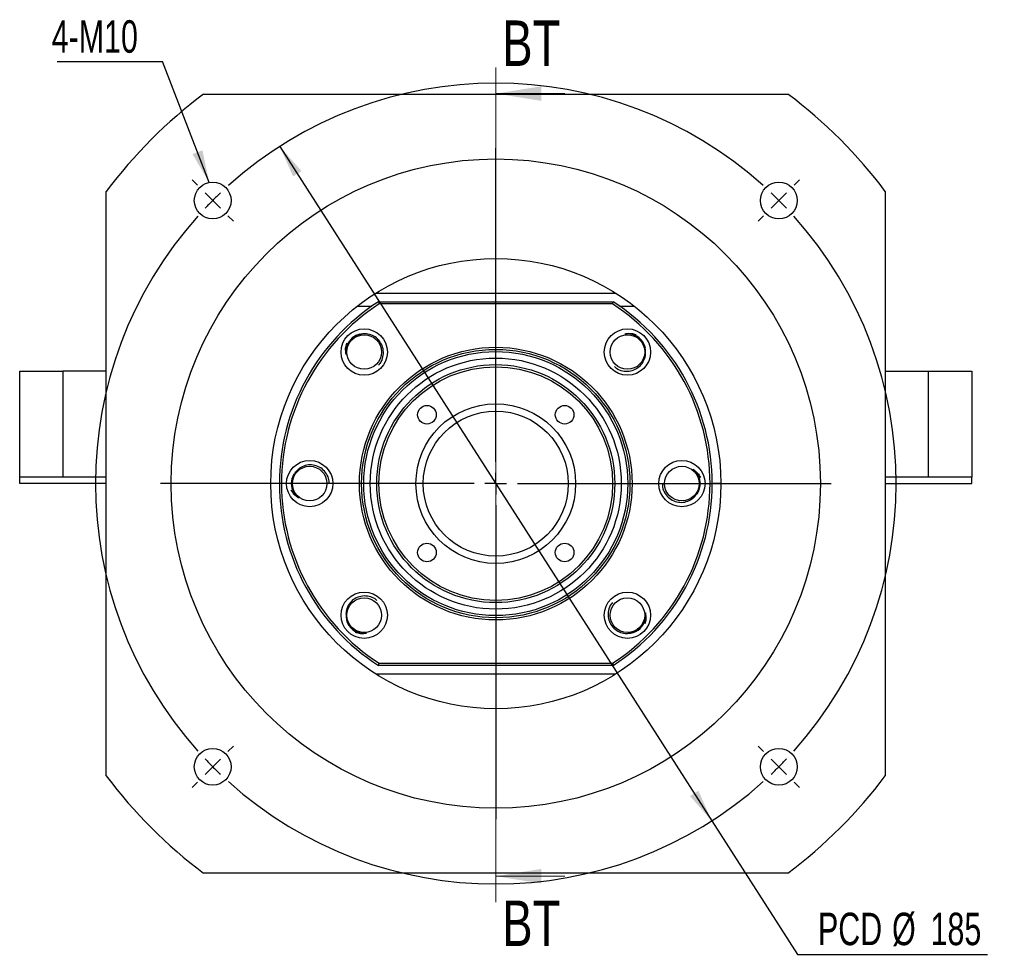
# Paper-space layout 'MBCS35L-J' of a CAD drawing. Header units: millimetres. Extents: x 11 to 324, y 10 to 201.
# Tile 1 of 4: x 16 to 92, y 18 to 90. Entities that reach past the tile are written whole.
import ezdxf

# ---------------------------------------------------------------- set-up
doc = ezdxf.new("R2010")
doc.units = ezdxf.units.MM
doc.layers.add('圖層0', color=7, linetype='Continuous')
doc.styles.add('SLDTEXTSTYLE0', font='TXT', dxfattribs={"width": 0.7})
doc.styles.add('SLDTEXTSTYLE3', font='TXT', dxfattribs={"width": 0.75})
doc.dimstyles.new('SLDDIMSTYLE0', dxfattribs={"dimtxt": 0.18, "dimasz": 2.5, "dimexe": 0, "dimexo": 0.0625, "dimgap": 0, "dimtad": 0, "dimtih": 1, "dimtoh": 1, "dimdec": 0, "dimrnd": 1e-09, "dimzin": 0, "dimdsep": 46, "dimtxsty": 'Standard', "dimsah": 1, "dimcen": 0.09, "dimadec": 0, "dimazin": 0, "dimtfac": 2.5, "dimtdec": 0, "dimtofl": 0, "dimtmove": 0, "dimatfit": 3, "dimfxl": 0, "dimfrac": 2, "dimtolj": 1, "dimtzin": 0, "dimarcsym": 0})
doc.dimstyles.new('SLDDIMSTYLE2', dxfattribs={"dimtxt": 2.5, "dimasz": 2.5, "dimexe": 0, "dimexo": 0.0625, "dimtad": 0, "dimtih": 1, "dimtoh": 1, "dimlfac": 3, "dimrnd": 1e-09, "dimzin": 12, "dimdsep": 46, "dimtxsty": 'SLDTEXTSTYLE0', "dimsah": 1, "dimcen": 0, "dimadec": 0, "dimazin": 3, "dimtfac": 1, "dimtmove": 0, "dimatfit": 3, "dimfxl": 0, "dimfrac": 2, "dimtolj": 1, "dimtzin": 12, "dimarcsym": 0})

# ---------------------------------------------------------------- blocks, each defined once
blk = doc.blocks.new('_D_51')
at = {"layer": '圖層0', "color": 7}
for p, q in [((35.925, 80.309), (69.185, 28.381)), ((69.185, 28.381), (75.784, 18.079)), ((75.784, 18.079), (90.438, 18.079))]:
    blk.add_line(p, q, dxfattribs=at)
for points in [[(35.925, 80.309), (36.95, 77.997), (37.598, 78.412)], [(69.185, 28.381), (68.161, 30.694), (67.513, 30.279)]]:
    blk.add_solid(points, dxfattribs=at)
at = {"layer": '圖層0', "color": 7, "char_height": 2.5, "attachment_point": 1, "style": 'SLDTEXTSTYLE0'}
for s, insert in [('PCD', (77.372, 21.302)), ('%%c', (83.076, 21.302)), ('185', (86.042, 21.302))]:
    blk.add_mtext(s, dxfattribs=dict(at, insert=insert))
blk = doc.blocks.new('SW_NOTE_15')
at = {"layer": '圖層0', "color": 0}
blk.add_line((-8.108, 0), (0, 0), dxfattribs=at)
at = {"layer": '圖層0', "color": 0, "insert": (-8.523, 3.165), "char_height": 2.5, "attachment_point": 1, "style": 'SLDTEXTSTYLE0'}
blk.add_mtext('4-M10', dxfattribs=at)
blk = doc.blocks.new('SW_CENTERMARKSYMBOL_26')
at = {"layer": '圖層0', "color": 0}
for p, q in [((0, 1.667), (0, 25.833)), ((0, 0), (0, 0.833)), ((-1.667, 0), (-25.833, 0)), ((0, 0), (-0.833, 0)), ((0, 0), (0, -0.833)), ((0, 0), (0.833, 0)), ((1.667, 0), (25.833, 0)), ((0, -1.667), (0, -25.833))]:
    blk.add_line(p, q, dxfattribs=at)
blk = doc.blocks.new('SW_CENTERMARKSYMBOL_27')
at = {"layer": '圖層0', "color": 0}
for p, q in [((-44.783, 1.179), (-45.196, 1.591)), ((1.179, 1.179), (1.591, 1.591)), ((-21.802, -20.136), (-21.802, 0.833)), ((-43.605, 0), (-44.194, 0.589)), ((-43.605, 0), (-43.016, -0.589)), ((0, 0), (-0.589, -0.589)), ((0, 0), (0.589, 0.589)), ((-42.426, -1.179), (-42.014, -1.591)), ((-1.179, -1.179), (-1.591, -1.591)), ((-21.802, -21.802), (-21.802, -20.969)), ((-23.469, -21.802), (-44.438, -21.802)), ((-21.802, -21.802), (-22.636, -21.802)), ((-21.802, -21.802), (-21.802, -22.636)), ((-21.802, -21.802), (-20.969, -21.802)), ((-20.136, -21.802), (0.833, -21.802)), ((-21.802, -23.469), (-21.802, -44.438)), ((-42.426, -42.426), (-42.014, -42.014)), ((-1.179, -42.426), (-1.591, -42.014)), ((-43.605, -43.605), (-43.016, -43.016)), ((0, -43.605), (-0.589, -43.016)), ((-43.605, -43.605), (-44.194, -44.194)), ((0, -43.605), (0.589, -44.194)), ((-44.783, -44.783), (-45.196, -45.196)), ((1.179, -44.783), (1.591, -45.196))]:
    blk.add_line(p, q, dxfattribs=at)
for start, end in [(48.09707, 131.90293), (135, 136.54853), (133.45147, 135), (45, 46.54853), (43.45147, 45), (138.09707, 221.90293), (318.09707, 41.90293), (223.45147, 225), (315, 316.54853), (225, 226.54853), (313.45147, 315), (228.09707, 311.90293)]:
    blk.add_arc((-21.802, -21.802), 30.833, start, end, dxfattribs=at)

psp = doc.layouts.new('MBCS35L-J')

# ---------------------------------------------------------------- linework, layer by layer
at = {"color": 7, "linetype": 'Continuous', "lineweight": 18}
for p, q in [((52.5554, 86.3818), (52.5554, 22.113)), ((57.8754, 84.3818), (52.5554, 84.3818)), ((57.8754, 24.113), (52.5554, 24.113))]:
    psp.add_line(p, q, dxfattribs=at)
at = {"color": 7, "linetype": 'Continuous', "lineweight": 25}
for p, q in [((30.0554, 84.3454), (75.0554, 84.3454)), ((22.5554, 31.8454), (22.5554, 76.8454)), ((82.5554, 76.8454), (82.5554, 31.8454)), ((43.3178, 69.0121), (61.793, 69.0121)), ((43.5123, 68.3454), (43.5615, 68.1787)), ((43.5123, 68.3454), (61.5985, 68.3454)), ((61.5492, 68.1787), (61.5985, 68.3454)), ((41.8939, 68.0121), (43.016, 68.0121)), ((61.5492, 68.1787), (43.5615, 68.1787)), ((62.0947, 68.0121), (63.2168, 68.0121)), ((15.8887, 54.8454), (15.8887, 63.0121)), ((15.8887, 63.0121), (19.222, 63.0121)), ((19.222, 63.0121), (19.222, 54.8454)), ((22.5554, 63.0121), (19.222, 63.0121)), ((82.5554, 63.0121), (85.8887, 63.0121)), ((85.8887, 54.8454), (85.8887, 63.0121)), ((85.8887, 63.0121), (89.222, 63.0121)), ((89.222, 63.0121), (89.222, 54.8454)), ((19.222, 54.8454), (15.8887, 54.8454)), ((15.8887, 54.3454), (15.8887, 54.8454)), ((22.5554, 54.8454), (19.222, 54.8454)), ((85.8887, 54.8454), (82.5554, 54.8454)), ((89.222, 54.8454), (85.8887, 54.8454)), ((89.222, 54.3454), (89.222, 54.8454)), ((22.5554, 54.3454), (15.8887, 54.3454)), ((35.8887, 54.3454), (35.222, 54.3454)), ((69.8887, 54.3454), (69.222, 54.3454)), ((82.5554, 54.3454), (89.222, 54.3454)), ((43.5123, 40.3454), (43.5615, 40.5121)), ((61.5985, 40.3454), (43.5123, 40.3454)), ((43.5615, 40.5121), (61.5492, 40.5121)), ((61.5492, 40.5121), (61.5985, 40.3454)), ((61.793, 39.6787), (43.3178, 39.6787)), ((75.0554, 24.3454), (30.0554, 24.3454))]:
    psp.add_line(p, q, dxfattribs=at)
at = {"color": 7, "linetype": 'Continuous', "lineweight": 25, "flags": 128}
psp.add_lwpolyline([(36.8054, 54.3454), (36.8499, 53.9931), (36.8547, 53.9749)], dxfattribs=at)
at = {"color": 7, "linetype": 'Continuous', "lineweight": 25}
for centre, radius in [((52.5554, 54.3454), 25), ((30.7529, 76.1478), 1.4167), ((74.3578, 76.1478), 1.4167), ((52.5554, 54.3454), 17.3333), ((42.4202, 64.4806), 1.7833), ((62.6906, 64.4806), 1.7833), ((42.4202, 64.4806), 1.3333), ((62.6906, 64.4806), 1.3333), ((52.5554, 54.3454), 10.5), ((52.5554, 54.3454), 10.3333), ((52.5554, 54.3454), 10.1667), ((52.5554, 54.3454), 9.6667), ((52.5554, 54.3454), 9.1667), ((52.5554, 54.3454), 9), ((52.5554, 54.3454), 6.15), ((47.2521, 59.6487), 0.7167), ((52.5554, 54.3454), 5.5833), ((57.8587, 59.6487), 0.7167), ((38.222, 54.3454), 1.7833), ((66.8887, 54.3454), 1.7833), ((38.222, 54.3454), 1.3333), ((66.8887, 54.3454), 1.3333), ((47.2521, 49.0421), 0.7167), ((57.8587, 49.0421), 0.7167), ((42.4202, 44.2102), 1.7833), ((42.4202, 44.2102), 1.3333), ((62.6906, 44.2102), 1.7833), ((62.6906, 44.2102), 1.3333), ((30.7529, 32.5429), 1.4167), ((74.3578, 32.5429), 1.4167)]:
    psp.add_circle(centre, radius, dxfattribs=at)
for centre, radius, start, end in [((52.5554, 54.3454), 37.5, 126.869898, 143.130102), ((52.5554, 54.3454), 37.5, 36.869898, 53.130102), ((52.5554, 54.3454), 16.6667, 122.85988, 237.14012), ((52.5554, 54.3454), 16.6667, 302.85988, 57.14012), ((52.5554, 54.3454), 16.5, 123.030152, 236.969848), ((52.5554, 54.3454), 16.5, 303.030152, 56.969848), ((42.4202, 64.4806), 1.4167, 103.741656, 156.657737), ((62.6906, 64.4806), 1.4167, 11.957293, 87.273661), ((38.222, 54.3454), 1.4167, 149.404254, 180), ((66.8887, 54.3454), 1.4167, 325.272359, 41.845297), ((62.6906, 44.2102), 1.4167, 288.648282, 356.410874), ((42.4202, 44.2102), 1.4167, 195.907093, 268.856371), ((52.5554, 54.3454), 37.5, 216.869898, 233.130102), ((52.5554, 54.3454), 37.5, 306.869898, 323.130102)]:
    psp.add_arc(centre, radius, start, end, dxfattribs=at)
for points, knots in [([(42.2362, 65.8644), (42.1537, 65.8491), (41.995, 65.8196), (41.7745, 65.7251), (41.5772, 65.6016), (41.4034, 65.4465), (41.2574, 65.2649), (41.1057, 64.9929), (41.0121, 64.6595), (41.0294, 64.3998), (41.0363, 64.2966)], [0, 0, 0, 0, 0.1147065, 0.2206535, 0.3266002, 0.4325472, 0.5384939, 0.644441, 0.8586434, 1, 1, 1, 1]), ([(43.5285, 63.4736), (43.5788, 63.5246), (43.7492, 63.6973), (43.8893, 64.0998), (43.9228, 64.6088), (43.7749, 65.0973), (43.4775, 65.5041), (43.0671, 65.7813), (42.6307, 65.9009), (42.3537, 65.8753), (42.2362, 65.8644)], [0, 0, 0, 0, 0.0602929, 0.2043701, 0.3467154, 0.4882111, 0.6267976, 0.7654896, 0.9005195, 1, 1, 1, 1]), ([(62.5066, 65.8644), (62.6646, 65.8931), (62.9558, 65.9459), (63.2373, 65.8575), (63.366, 65.8171)], [0, 0, 0, 0, 0.5426046, 1, 1, 1, 1]), ([(64.0744, 64.6646), (64.0591, 64.7471), (64.0295, 64.9057), (63.935, 65.1263), (63.8116, 65.3235), (63.6565, 65.4973), (63.4748, 65.6434), (63.2028, 65.795), (62.8695, 65.8887), (62.6098, 65.8713), (62.5066, 65.8644)], [0, 0, 0, 0, 0.1147065, 0.2206535, 0.3266002, 0.4325472, 0.5384939, 0.644441, 0.8586434, 1, 1, 1, 1]), ([(41.0363, 64.2966), (41.0076, 64.4546), (40.9548, 64.7458), (41.0432, 65.0273), (41.0836, 65.156)], [0, 0, 0, 0, 0.5426046, 1, 1, 1, 1]), ([(61.688, 63.3683), (61.7376, 63.3194), (61.909, 63.1506), (62.3098, 63.0116), (62.8187, 62.9779), (63.3073, 63.1258), (63.7141, 63.4233), (63.9913, 63.8336), (64.1109, 64.27), (64.0853, 64.5471), (64.0744, 64.6646)], [0, 0, 0, 0, 0.0587265, 0.2030437, 0.3456264, 0.4873579, 0.6261754, 0.7650987, 0.9003536, 1, 1, 1, 1]), ([(39.7166, 54.4403), (39.7159, 54.5041), (39.7136, 54.7388), (39.5296, 55.1149), (39.194, 55.4986), (38.7438, 55.7394), (38.2459, 55.8168), (37.7597, 55.7226), (37.3666, 55.4986), (37.1888, 55.2846), (37.1134, 55.1938)], [0, 0, 0, 0, 0.0540889, 0.1991171, 0.342402, 0.484832, 0.6243335, 0.7639411, 0.8998627, 1, 1, 1, 1]), ([(67.7371, 55.454), (67.8691, 55.3625), (68.1124, 55.194), (68.2489, 54.9325), (68.3114, 54.8128)], [0, 0, 0, 0, 0.5426051, 1, 1, 1, 1]), ([(67.9973, 53.497), (68.0448, 53.5661), (68.1361, 53.6992), (68.2253, 53.922), (68.2774, 54.1487), (68.2907, 54.3813), (68.2655, 54.613), (68.1804, 54.9126), (68.0109, 55.2145), (67.815, 55.3859), (67.7371, 55.454)], [0, 0, 0, 0, 0.11470625, 0.22065315, 0.3266001, 0.4325471, 0.53849408, 0.64444107, 0.85864367, 1, 1, 1, 1]), ([(37.1134, 55.1938), (37.0659, 55.1246), (36.9746, 54.9916), (36.8855, 54.7688), (36.8333, 54.542), (36.82, 54.3094), (36.8452, 54.0777), (36.9303, 53.7781), (37.0998, 53.4762), (37.2957, 53.3049), (37.3736, 53.2367)], [0, 0, 0, 0, 0.11470625, 0.22065315, 0.3266001, 0.4325471, 0.53849408, 0.64444107, 0.85864367, 1, 1, 1, 1]), ([(37.3736, 53.2367), (37.2416, 53.3282), (36.9983, 53.4968), (36.8618, 53.7583), (36.7993, 53.8779)], [0, 0, 0, 0, 0.5426051, 1, 1, 1, 1]), ([(65.3927, 54.2794), (65.3931, 54.2059), (65.3946, 53.9613), (65.5805, 53.5758), (65.9168, 53.1922), (66.3668, 52.9513), (66.8648, 52.874), (67.351, 52.9682), (67.7441, 53.1922), (67.9219, 53.4062), (67.9973, 53.497)], [0, 0, 0, 0, 0.0618092, 0.2056538, 0.3477693, 0.4890368, 0.6273997, 0.7658678, 0.90068, 1, 1, 1, 1]), ([(43.3926, 45.3497), (43.3525, 45.3887), (43.1899, 45.5469), (42.8003, 45.6784), (42.2921, 45.7131), (41.8034, 45.5649), (41.3967, 45.2675), (41.1194, 44.8571), (40.9999, 44.4208), (41.0254, 44.1437), (41.0363, 44.0262)], [0, 0, 0, 0, 0.0478014, 0.1937938, 0.3380313, 0.4814079, 0.6218366, 0.7623723, 0.8991971, 1, 1, 1, 1]), ([(61.5555, 45.1875), (61.5149, 45.1459), (61.3549, 44.9819), (61.2222, 44.5904), (61.1877, 44.0821), (61.3359, 43.5934), (61.6332, 43.1867), (62.0436, 42.9095), (62.48, 42.7899), (62.757, 42.8155), (62.8746, 42.8263)], [0, 0, 0, 0, 0.0495927, 0.1953104, 0.3392766, 0.4823834, 0.622548, 0.7628193, 0.8993867, 1, 1, 1, 1]), ([(41.0363, 44.0262), (41.0517, 43.9437), (41.0812, 43.785), (41.1757, 43.5645), (41.2991, 43.3672), (41.4542, 43.1934), (41.6359, 43.0474), (41.9079, 42.8957), (42.2412, 42.8021), (42.5009, 42.8194), (42.6042, 42.8263)], [0, 0, 0, 0, 0.1147065, 0.2206535, 0.3266002, 0.4325472, 0.5384939, 0.644441, 0.8586434, 1, 1, 1, 1]), ([(62.8746, 42.8263), (62.957, 42.8417), (63.1157, 42.8712), (63.3363, 42.9657), (63.5335, 43.0891), (63.7073, 43.2442), (63.8533, 43.4259), (64.005, 43.6979), (64.0987, 44.0313), (64.0813, 44.2909), (64.0744, 44.3942)], [0, 0, 0, 0, 0.1147065, 0.2206535, 0.3266002, 0.4325472, 0.5384939, 0.644441, 0.8586434, 1, 1, 1, 1]), ([(64.0744, 44.3942), (64.1031, 44.2362), (64.1559, 43.9449), (64.0675, 43.6635), (64.0271, 43.5347)], [0, 0, 0, 0, 0.5426046, 1, 1, 1, 1]), ([(42.6042, 42.8263), (42.4461, 42.7977), (42.1549, 42.7449), (41.8734, 42.8332), (41.7447, 42.8736)], [0, 0, 0, 0, 0.5426046, 1, 1, 1, 1])]:
    psp.add_open_spline(points, degree=3, knots=knots, dxfattribs=at)
at = {"color": 7, "linetype": 'Continuous', "lineweight": 18}
for points in [[(52.5554, 84.3818), (56.0554, 83.8218), (56.0554, 84.9418)], [(52.5554, 24.113), (56.0554, 23.553), (56.0554, 24.673)]]:
    psp.add_solid(points, dxfattribs=at)

# ---------------------------------------------------------------- block references
at = {"layer": '圖層0', "color": 7}
for name, p in [('SW_NOTE_15', (26.8806, 86.863)), ('SW_CENTERMARKSYMBOL_27', (74.3578, 76.1478)), ('SW_CENTERMARKSYMBOL_26', (52.5554, 54.3454))]:
    psp.add_blockref(name, p, dxfattribs=at)

# ---------------------------------------------------------------- texts
at = {"color": 7, "linetype": 'Continuous', "char_height": 3.5, "attachment_point": 1, "style": 'SLDTEXTSTYLE3'}
for insert in [(53.0498, 90.0116), (53.0498, 22.2383)]:
    psp.add_mtext('BT', dxfattribs=dict(at, insert=insert))

# ---------------------------------------------------------------- dimensions: what is measured, and where the dimension line sits
at = {"layer": '圖層0', "color": 7}
dim = psp.add_diameter_dim_2p(p1=(69.1854, 28.3813), p2=(35.9253, 80.3095), text='PCD<>', dimstyle='SLDDIMSTYLE2', dxfattribs=at)
dim.commit()
dim.dimension.update_dxf_attribs({"geometry": '_D_51', "text_midpoint": (83.9046, 20.1398), "dimtype": 163})

# ---------------------------------------------------------------- leaders
psp.add_leader([(30.4803, 77.538), (26.8806, 86.863)], dimstyle='SLDDIMSTYLE0', dxfattribs=at)

doc.saveas('drawing.dxf')
